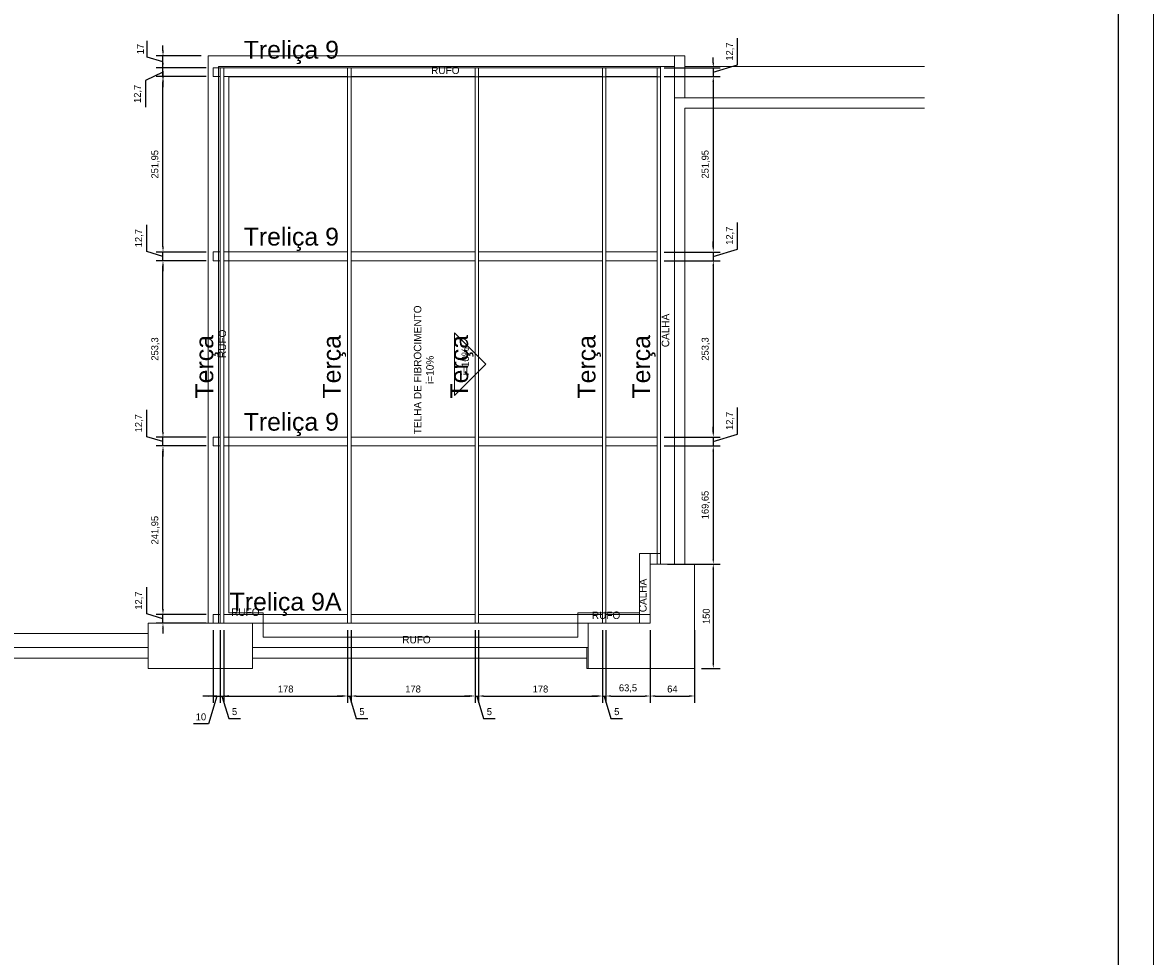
# Model space of a CAD drawing. Header units: millimetres. Extents: x -125 to 300, y 6 to 90.
# Tile 36 of 132: x -38 to -6, y 45 to 72. Entities that reach past the tile are written whole.
import ezdxf

# ---------------------------------------------------------------- set-up
doc = ezdxf.new("R2010")
doc.units = ezdxf.units.MM
for name, color, linetype, lineweight in [('ARQUITETURA', 252, 'Continuous', 18), ('Aux', 7, 'Continuous', 5), ('COTAS', 7, 'Continuous', 9), ('Nomenclatura', 90, 'Continuous', 9), ('PERFIS METÁLICOS', 2, 'Continuous', 0), ('TERÇAS', 10, 'Continuous', 0)]:
    doc.layers.add(name, color=color, linetype=linetype, lineweight=lineweight)
doc.layers.add('MARGINT', color=7, linetype='Continuous')
doc.styles.add('ARIAL', font='arial.ttf')
doc.styles.add('Century Gothic_2', font='GOTHIC.TTF', dxfattribs={"height": 0.107783})
doc.dimstyles.new('ISO-50', dxfattribs={"dimtxt": 0.2, "dimasz": 0.15, "dimexe": 0.2, "dimexo": 0.2, "dimgap": 0.1, "dimtad": 1, "dimlfac": 50, "dimtxsty": 'Standard', "dimcen": 0.15, "dimclrd": 256, "dimadec": 0, "dimazin": 0, "dimtfac": 1, "dimtmove": 0, "dimatfit": 3, "dimfxl": 0, "dimarcsym": 0})

# ---------------------------------------------------------------- blocks, each defined once
blk = doc.blocks.new('*D116')
at = {"layer": 'COTAS', "color": 0, "lineweight": -2, "transparency": 16777216}
for p, q in [((-32.763, 54.452), (-32.763, 52.36)), ((-32.563, 54.452), (-32.563, 52.36))]:
    blk.add_line(p, q, dxfattribs=at)
at = {"layer": 'COTAS', "lineweight": -2, "transparency": 16777216}
for p, q in [((-32.913, 52.56), (-33.063, 52.56)), ((-32.663, 52.56), (-32.9, 51.76)), ((-32.763, 52.56), (-32.563, 52.56)), ((-32.763, 52.56), (-32.563, 52.56)), ((-32.413, 52.56), (-32.263, 52.56)), ((-32.9, 51.76), (-33.333, 51.76))]:
    blk.add_line(p, q, dxfattribs=at)
at = {"layer": 'COTAS', "transparency": 16777216}
for points in [[(-32.913, 52.585), (-32.913, 52.535), (-32.763, 52.56)], [(-32.413, 52.585), (-32.413, 52.535), (-32.563, 52.56)]]:
    blk.add_solid(points, dxfattribs=at)
at = {"layer": 'Defpoints', "color": 0, "transparency": 16777216}
for p in [(-32.763, 54.652), (-32.563, 54.652), (-32.563, 52.56)]:
    blk.add_point(p, dxfattribs=at)
at = {"layer": 'COTAS', "color": 0, "transparency": 16777216, "insert": (-33.117, 51.96), "char_height": 0.2, "attachment_point": 5}
blk.add_mtext('10', dxfattribs=at)
blk = doc.blocks.new('*D117')
at = {"layer": 'COTAS', "color": 0, "lineweight": -2, "transparency": 16777216}
for p, q in [((-32.563, 54.452), (-32.563, 52.36)), ((-32.463, 54.452), (-32.463, 52.36))]:
    blk.add_line(p, q, dxfattribs=at)
at = {"layer": 'COTAS', "lineweight": -2, "transparency": 16777216}
for p, q in [((-32.713, 52.56), (-32.863, 52.56)), ((-32.563, 52.56), (-32.463, 52.56)), ((-32.563, 52.56), (-32.463, 52.56)), ((-32.513, 52.56), (-32.318, 51.91)), ((-32.313, 52.56), (-32.163, 52.56)), ((-32.318, 51.91), (-31.985, 51.91))]:
    blk.add_line(p, q, dxfattribs=at)
at = {"layer": 'COTAS', "transparency": 16777216}
for points in [[(-32.713, 52.585), (-32.713, 52.535), (-32.563, 52.56)], [(-32.313, 52.585), (-32.313, 52.535), (-32.463, 52.56)]]:
    blk.add_solid(points, dxfattribs=at)
at = {"layer": 'Defpoints', "color": 0, "transparency": 16777216}
for p in [(-32.563, 54.652), (-32.463, 54.652), (-32.463, 52.56)]:
    blk.add_point(p, dxfattribs=at)
at = {"layer": 'COTAS', "color": 0, "transparency": 16777216, "insert": (-32.151, 52.11), "char_height": 0.2, "attachment_point": 5}
blk.add_mtext('5', dxfattribs=at)
blk = doc.blocks.new('*D118')
at = {"layer": 'COTAS', "color": 0, "lineweight": -2, "transparency": 16777216}
for p, q in [((-32.463, 54.452), (-32.463, 52.36)), ((-28.903, 54.452), (-28.903, 52.36))]:
    blk.add_line(p, q, dxfattribs=at)
at = {"layer": 'COTAS', "lineweight": -2, "transparency": 16777216}
blk.add_line((-32.313, 52.56), (-29.053, 52.56), dxfattribs=at)
at = {"layer": 'COTAS', "transparency": 16777216}
for points in [[(-32.313, 52.585), (-32.313, 52.535), (-32.463, 52.56)], [(-29.053, 52.585), (-29.053, 52.535), (-28.903, 52.56)]]:
    blk.add_solid(points, dxfattribs=at)
at = {"layer": 'Defpoints', "color": 0, "transparency": 16777216}
for p in [(-32.463, 54.652), (-28.903, 54.652), (-28.903, 52.56)]:
    blk.add_point(p, dxfattribs=at)
at = {"layer": 'COTAS', "color": 0, "transparency": 16777216, "insert": (-30.683, 52.76), "char_height": 0.2, "attachment_point": 5}
blk.add_mtext('178', dxfattribs=at)
blk = doc.blocks.new('*D119')
at = {"layer": 'COTAS', "color": 0, "lineweight": -2, "transparency": 16777216}
for p, q in [((-28.903, 54.452), (-28.903, 52.36)), ((-28.803, 54.452), (-28.803, 52.36))]:
    blk.add_line(p, q, dxfattribs=at)
at = {"layer": 'COTAS', "lineweight": -2, "transparency": 16777216}
for p, q in [((-29.053, 52.56), (-29.203, 52.56)), ((-28.903, 52.56), (-28.803, 52.56)), ((-28.903, 52.56), (-28.803, 52.56)), ((-28.853, 52.56), (-28.658, 51.91)), ((-28.653, 52.56), (-28.503, 52.56)), ((-28.658, 51.91), (-28.325, 51.91))]:
    blk.add_line(p, q, dxfattribs=at)
at = {"layer": 'COTAS', "transparency": 16777216}
for points in [[(-29.053, 52.585), (-29.053, 52.535), (-28.903, 52.56)], [(-28.653, 52.585), (-28.653, 52.535), (-28.803, 52.56)]]:
    blk.add_solid(points, dxfattribs=at)
at = {"layer": 'Defpoints', "color": 0, "transparency": 16777216}
for p in [(-28.903, 54.652), (-28.803, 54.652), (-28.803, 52.56)]:
    blk.add_point(p, dxfattribs=at)
at = {"layer": 'COTAS', "color": 0, "transparency": 16777216, "insert": (-28.491, 52.11), "char_height": 0.2, "attachment_point": 5}
blk.add_mtext('5', dxfattribs=at)
blk = doc.blocks.new('*D120')
at = {"layer": 'COTAS', "color": 0, "lineweight": -2, "transparency": 16777216}
for p, q in [((-28.803, 54.452), (-28.803, 52.36)), ((-25.243, 54.452), (-25.243, 52.36))]:
    blk.add_line(p, q, dxfattribs=at)
at = {"layer": 'COTAS', "lineweight": -2, "transparency": 16777216}
blk.add_line((-28.653, 52.56), (-25.393, 52.56), dxfattribs=at)
at = {"layer": 'COTAS', "transparency": 16777216}
for points in [[(-28.653, 52.585), (-28.653, 52.535), (-28.803, 52.56)], [(-25.393, 52.585), (-25.393, 52.535), (-25.243, 52.56)]]:
    blk.add_solid(points, dxfattribs=at)
at = {"layer": 'Defpoints', "color": 0, "transparency": 16777216}
for p in [(-28.803, 54.652), (-25.243, 54.652), (-25.243, 52.56)]:
    blk.add_point(p, dxfattribs=at)
at = {"layer": 'COTAS', "color": 0, "transparency": 16777216, "insert": (-27.023, 52.76), "char_height": 0.2, "attachment_point": 5}
blk.add_mtext('178', dxfattribs=at)
blk = doc.blocks.new('*D121')
at = {"layer": 'COTAS', "color": 0, "lineweight": -2, "transparency": 16777216}
for p, q in [((-25.243, 54.452), (-25.243, 52.36)), ((-25.143, 54.452), (-25.143, 52.36))]:
    blk.add_line(p, q, dxfattribs=at)
at = {"layer": 'COTAS', "lineweight": -2, "transparency": 16777216}
for p, q in [((-25.393, 52.56), (-25.543, 52.56)), ((-25.243, 52.56), (-25.143, 52.56)), ((-25.243, 52.56), (-25.143, 52.56)), ((-25.193, 52.56), (-24.998, 51.91)), ((-24.993, 52.56), (-24.843, 52.56)), ((-24.998, 51.91), (-24.665, 51.91))]:
    blk.add_line(p, q, dxfattribs=at)
at = {"layer": 'COTAS', "transparency": 16777216}
for points in [[(-25.393, 52.585), (-25.393, 52.535), (-25.243, 52.56)], [(-24.993, 52.585), (-24.993, 52.535), (-25.143, 52.56)]]:
    blk.add_solid(points, dxfattribs=at)
at = {"layer": 'Defpoints', "color": 0, "transparency": 16777216}
for p in [(-25.243, 54.652), (-25.143, 54.652), (-25.143, 52.56)]:
    blk.add_point(p, dxfattribs=at)
at = {"layer": 'COTAS', "color": 0, "transparency": 16777216, "insert": (-24.831, 52.11), "char_height": 0.2, "attachment_point": 5}
blk.add_mtext('5', dxfattribs=at)
blk = doc.blocks.new('*D122')
at = {"layer": 'COTAS', "color": 0, "lineweight": -2, "transparency": 16777216}
for p, q in [((-25.143, 54.452), (-25.143, 52.36)), ((-21.583, 54.452), (-21.583, 52.36))]:
    blk.add_line(p, q, dxfattribs=at)
at = {"layer": 'COTAS', "lineweight": -2, "transparency": 16777216}
blk.add_line((-24.993, 52.56), (-21.733, 52.56), dxfattribs=at)
at = {"layer": 'COTAS', "transparency": 16777216}
for points in [[(-24.993, 52.585), (-24.993, 52.535), (-25.143, 52.56)], [(-21.733, 52.585), (-21.733, 52.535), (-21.583, 52.56)]]:
    blk.add_solid(points, dxfattribs=at)
at = {"layer": 'Defpoints', "color": 0, "transparency": 16777216}
for p in [(-25.143, 54.652), (-21.583, 54.652), (-21.583, 52.56)]:
    blk.add_point(p, dxfattribs=at)
at = {"layer": 'COTAS', "color": 0, "transparency": 16777216, "insert": (-23.363, 52.76), "char_height": 0.2, "attachment_point": 5}
blk.add_mtext('178', dxfattribs=at)
blk = doc.blocks.new('*D123')
at = {"layer": 'COTAS', "color": 0, "lineweight": -2, "transparency": 16777216}
for p, q in [((-21.583, 54.452), (-21.583, 52.36)), ((-21.483, 54.452), (-21.483, 52.36))]:
    blk.add_line(p, q, dxfattribs=at)
at = {"layer": 'COTAS', "lineweight": -2, "transparency": 16777216}
for p, q in [((-21.733, 52.56), (-21.883, 52.56)), ((-21.583, 52.56), (-21.483, 52.56)), ((-21.583, 52.56), (-21.483, 52.56)), ((-21.533, 52.56), (-21.338, 51.91)), ((-21.333, 52.56), (-21.183, 52.56)), ((-21.338, 51.91), (-21.005, 51.91))]:
    blk.add_line(p, q, dxfattribs=at)
at = {"layer": 'COTAS', "transparency": 16777216}
for points in [[(-21.733, 52.585), (-21.733, 52.535), (-21.583, 52.56)], [(-21.333, 52.585), (-21.333, 52.535), (-21.483, 52.56)]]:
    blk.add_solid(points, dxfattribs=at)
at = {"layer": 'Defpoints', "color": 0, "transparency": 16777216}
for p in [(-21.583, 54.652), (-21.483, 54.652), (-21.483, 52.56)]:
    blk.add_point(p, dxfattribs=at)
at = {"layer": 'COTAS', "color": 0, "transparency": 16777216, "insert": (-21.171, 52.11), "char_height": 0.2, "attachment_point": 5}
blk.add_mtext('5', dxfattribs=at)
blk = doc.blocks.new('*D124')
at = {"layer": 'COTAS', "color": 0, "lineweight": -2, "transparency": 16777216}
for p, q in [((-21.483, 54.452), (-21.483, 52.36)), ((-20.213, 54.452), (-20.213, 52.36))]:
    blk.add_line(p, q, dxfattribs=at)
at = {"layer": 'COTAS', "lineweight": -2, "transparency": 16777216}
blk.add_line((-21.333, 52.56), (-20.363, 52.56), dxfattribs=at)
at = {"layer": 'COTAS', "transparency": 16777216}
for points in [[(-21.333, 52.585), (-21.333, 52.535), (-21.483, 52.56)], [(-20.363, 52.585), (-20.363, 52.535), (-20.213, 52.56)]]:
    blk.add_solid(points, dxfattribs=at)
at = {"layer": 'Defpoints', "color": 0, "transparency": 16777216}
for p in [(-21.483, 54.652), (-20.213, 54.652), (-20.213, 52.56)]:
    blk.add_point(p, dxfattribs=at)
at = {"layer": 'COTAS', "color": 0, "transparency": 16777216, "insert": (-20.848, 52.776), "char_height": 0.2, "attachment_point": 5}
blk.add_mtext('63,5', dxfattribs=at)
blk = doc.blocks.new('*D125')
at = {"layer": 'COTAS', "color": 0, "lineweight": -2, "transparency": 16777216}
for p, q in [((-20.213, 54.452), (-20.213, 52.36)), ((-18.933, 54.452), (-18.933, 52.36))]:
    blk.add_line(p, q, dxfattribs=at)
at = {"layer": 'COTAS', "lineweight": -2, "transparency": 16777216}
blk.add_line((-20.063, 52.56), (-19.083, 52.56), dxfattribs=at)
at = {"layer": 'COTAS', "transparency": 16777216}
for points in [[(-20.063, 52.585), (-20.063, 52.535), (-20.213, 52.56)], [(-19.083, 52.585), (-19.083, 52.535), (-18.933, 52.56)]]:
    blk.add_solid(points, dxfattribs=at)
at = {"layer": 'Defpoints', "color": 0, "transparency": 16777216}
for p in [(-20.213, 54.652), (-18.933, 54.652), (-18.933, 52.56)]:
    blk.add_point(p, dxfattribs=at)
at = {"layer": 'COTAS', "color": 0, "transparency": 16777216, "insert": (-19.573, 52.76), "char_height": 0.2, "attachment_point": 5}
blk.add_mtext('64', dxfattribs=at)
blk = doc.blocks.new('*D126')
at = {"layer": 'COTAS', "lineweight": -2, "transparency": 16777216}
for p, q in [((-34.675, 54.919), (-34.675, 55.686)), ((-34.208, 54.779), (-34.675, 54.919)), ((-34.208, 55.056), (-34.208, 55.206)), ((-34.208, 54.652), (-34.208, 54.906)), ((-34.208, 54.652), (-34.208, 54.906)), ((-34.208, 54.502), (-34.208, 54.352))]:
    blk.add_line(p, q, dxfattribs=at)
at = {"layer": 'COTAS', "color": 0, "lineweight": -2, "transparency": 16777216}
for p, q in [((-32.963, 54.906), (-34.408, 54.906)), ((-32.963, 54.652), (-34.408, 54.652))]:
    blk.add_line(p, q, dxfattribs=at)
at = {"layer": 'COTAS', "transparency": 16777216}
for points in [[(-34.233, 55.056), (-34.183, 55.056), (-34.208, 54.906)], [(-34.233, 54.502), (-34.183, 54.502), (-34.208, 54.652)]]:
    blk.add_solid(points, dxfattribs=at)
at = {"layer": 'Defpoints', "color": 0, "transparency": 16777216}
for p in [(-34.208, 54.906), (-32.763, 54.906), (-32.763, 54.652)]:
    blk.add_point(p, dxfattribs=at)
at = {"layer": 'COTAS', "color": 0, "transparency": 16777216, "insert": (-34.891, 55.303), "char_height": 0.2, "attachment_point": 5, "rotation": 90}
blk.add_mtext('12,7', dxfattribs=at)
blk = doc.blocks.new('*D127')
at = {"layer": 'COTAS', "color": 0, "lineweight": -2, "transparency": 16777216}
for p, q in [((-32.963, 59.745), (-34.408, 59.745)), ((-32.963, 54.906), (-34.408, 54.906))]:
    blk.add_line(p, q, dxfattribs=at)
at = {"layer": 'COTAS', "lineweight": -2, "transparency": 16777216}
blk.add_line((-34.208, 55.056), (-34.208, 59.595), dxfattribs=at)
at = {"layer": 'COTAS', "transparency": 16777216}
for points in [[(-34.233, 59.595), (-34.183, 59.595), (-34.208, 59.745)], [(-34.233, 55.056), (-34.183, 55.056), (-34.208, 54.906)]]:
    blk.add_solid(points, dxfattribs=at)
at = {"layer": 'Defpoints', "color": 0, "transparency": 16777216}
for p in [(-34.208, 59.745), (-32.763, 59.745), (-32.763, 54.906)]:
    blk.add_point(p, dxfattribs=at)
at = {"layer": 'COTAS', "color": 0, "transparency": 16777216, "insert": (-34.425, 57.326), "char_height": 0.2, "attachment_point": 5, "rotation": 90}
blk.add_mtext('241,95', dxfattribs=at)
blk = doc.blocks.new('*D128')
at = {"layer": 'COTAS', "lineweight": -2, "transparency": 16777216}
for p, q in [((-34.675, 60.012), (-34.675, 60.779)), ((-34.208, 60.149), (-34.208, 60.299)), ((-34.208, 59.872), (-34.675, 60.012)), ((-34.208, 59.745), (-34.208, 59.999)), ((-34.208, 59.745), (-34.208, 59.999)), ((-34.208, 59.595), (-34.208, 59.445))]:
    blk.add_line(p, q, dxfattribs=at)
at = {"layer": 'COTAS', "color": 0, "lineweight": -2, "transparency": 16777216}
for p, q in [((-32.963, 59.999), (-34.408, 59.999)), ((-32.963, 59.745), (-34.408, 59.745))]:
    blk.add_line(p, q, dxfattribs=at)
at = {"layer": 'COTAS', "transparency": 16777216}
for points in [[(-34.233, 60.149), (-34.183, 60.149), (-34.208, 59.999)], [(-34.233, 59.595), (-34.183, 59.595), (-34.208, 59.745)]]:
    blk.add_solid(points, dxfattribs=at)
at = {"layer": 'Defpoints', "color": 0, "transparency": 16777216}
for p in [(-34.208, 59.999), (-32.763, 59.999), (-32.763, 59.745)]:
    blk.add_point(p, dxfattribs=at)
at = {"layer": 'COTAS', "color": 0, "transparency": 16777216, "insert": (-34.891, 60.396), "char_height": 0.2, "attachment_point": 5, "rotation": 90}
blk.add_mtext('12,7', dxfattribs=at)
blk = doc.blocks.new('*D129')
at = {"layer": 'COTAS', "color": 0, "lineweight": -2, "transparency": 16777216}
for p, q in [((-32.963, 65.065), (-34.408, 65.065)), ((-32.963, 59.999), (-34.408, 59.999))]:
    blk.add_line(p, q, dxfattribs=at)
at = {"layer": 'COTAS', "lineweight": -2, "transparency": 16777216}
blk.add_line((-34.208, 60.149), (-34.208, 64.915), dxfattribs=at)
at = {"layer": 'COTAS', "transparency": 16777216}
for points in [[(-34.233, 64.915), (-34.183, 64.915), (-34.208, 65.065)], [(-34.233, 60.149), (-34.183, 60.149), (-34.208, 59.999)]]:
    blk.add_solid(points, dxfattribs=at)
at = {"layer": 'Defpoints', "color": 0, "transparency": 16777216}
for p in [(-34.208, 65.065), (-32.763, 65.065), (-32.763, 59.999)]:
    blk.add_point(p, dxfattribs=at)
at = {"layer": 'COTAS', "color": 0, "transparency": 16777216, "insert": (-34.425, 62.532), "char_height": 0.2, "attachment_point": 5, "rotation": 90}
blk.add_mtext('253,3', dxfattribs=at)
blk = doc.blocks.new('*D130')
at = {"layer": 'COTAS', "lineweight": -2, "transparency": 16777216}
for p, q in [((-34.675, 65.332), (-34.675, 66.099)), ((-34.208, 65.192), (-34.675, 65.332)), ((-34.208, 65.469), (-34.208, 65.619)), ((-34.208, 65.065), (-34.208, 65.319)), ((-34.208, 65.065), (-34.208, 65.319)), ((-34.208, 64.915), (-34.208, 64.765))]:
    blk.add_line(p, q, dxfattribs=at)
at = {"layer": 'COTAS', "color": 0, "lineweight": -2, "transparency": 16777216}
for p, q in [((-32.963, 65.319), (-34.408, 65.319)), ((-32.963, 65.065), (-34.408, 65.065))]:
    blk.add_line(p, q, dxfattribs=at)
at = {"layer": 'COTAS', "transparency": 16777216}
for points in [[(-34.233, 65.469), (-34.183, 65.469), (-34.208, 65.319)], [(-34.233, 64.915), (-34.183, 64.915), (-34.208, 65.065)]]:
    blk.add_solid(points, dxfattribs=at)
at = {"layer": 'Defpoints', "color": 0, "transparency": 16777216}
for p in [(-34.208, 65.319), (-32.763, 65.319), (-32.763, 65.065)]:
    blk.add_point(p, dxfattribs=at)
at = {"layer": 'COTAS', "color": 0, "transparency": 16777216, "insert": (-34.891, 65.716), "char_height": 0.2, "attachment_point": 5, "rotation": 90}
blk.add_mtext('12,7', dxfattribs=at)
blk = doc.blocks.new('*D131')
at = {"layer": 'COTAS', "color": 0, "lineweight": -2, "transparency": 16777216}
for p, q in [((-32.963, 70.358), (-34.408, 70.358)), ((-32.963, 65.319), (-34.408, 65.319))]:
    blk.add_line(p, q, dxfattribs=at)
at = {"layer": 'COTAS', "lineweight": -2, "transparency": 16777216}
blk.add_line((-34.208, 65.469), (-34.208, 70.208), dxfattribs=at)
at = {"layer": 'COTAS', "transparency": 16777216}
for points in [[(-34.233, 70.208), (-34.183, 70.208), (-34.208, 70.358)], [(-34.233, 65.469), (-34.183, 65.469), (-34.208, 65.319)]]:
    blk.add_solid(points, dxfattribs=at)
at = {"layer": 'Defpoints', "color": 0, "transparency": 16777216}
for p in [(-34.208, 70.358), (-32.763, 70.358), (-32.763, 65.319)]:
    blk.add_point(p, dxfattribs=at)
at = {"layer": 'COTAS', "color": 0, "transparency": 16777216, "insert": (-34.425, 67.839), "char_height": 0.2, "attachment_point": 5, "rotation": 90}
blk.add_mtext('251,95', dxfattribs=at)
blk = doc.blocks.new('*D132')
at = {"layer": 'COTAS', "lineweight": -2, "transparency": 16777216}
for p, q in [((-34.208, 70.762), (-34.208, 70.912)), ((-34.208, 70.358), (-34.208, 70.612)), ((-34.208, 70.358), (-34.208, 70.612)), ((-34.208, 70.485), (-34.708, 70.247)), ((-34.708, 70.247), (-34.708, 69.48)), ((-34.208, 70.208), (-34.208, 70.058))]:
    blk.add_line(p, q, dxfattribs=at)
at = {"layer": 'COTAS', "color": 0, "lineweight": -2, "transparency": 16777216}
for p, q in [((-32.963, 70.612), (-34.408, 70.612)), ((-32.963, 70.358), (-34.408, 70.358))]:
    blk.add_line(p, q, dxfattribs=at)
at = {"layer": 'COTAS', "transparency": 16777216}
for points in [[(-34.233, 70.762), (-34.183, 70.762), (-34.208, 70.612)], [(-34.233, 70.208), (-34.183, 70.208), (-34.208, 70.358)]]:
    blk.add_solid(points, dxfattribs=at)
at = {"layer": 'Defpoints', "color": 0, "transparency": 16777216}
for p in [(-34.208, 70.612), (-32.763, 70.612), (-32.763, 70.358)]:
    blk.add_point(p, dxfattribs=at)
at = {"layer": 'COTAS', "color": 0, "transparency": 16777216, "insert": (-34.925, 69.863), "char_height": 0.2, "attachment_point": 5, "rotation": 90}
blk.add_mtext('12,7', dxfattribs=at)
blk = doc.blocks.new('*D133')
at = {"layer": 'COTAS', "lineweight": -2, "transparency": 16777216}
for p, q in [((-34.658, 70.917), (-34.658, 71.384)), ((-34.208, 71.102), (-34.208, 71.252)), ((-34.208, 70.782), (-34.658, 70.917)), ((-34.208, 70.612), (-34.208, 70.952)), ((-34.208, 70.612), (-34.208, 70.952)), ((-34.208, 70.462), (-34.208, 70.312))]:
    blk.add_line(p, q, dxfattribs=at)
at = {"layer": 'COTAS', "color": 0, "lineweight": -2, "transparency": 16777216}
for p, q in [((-33.113, 70.952), (-34.408, 70.952)), ((-32.963, 70.612), (-34.408, 70.612))]:
    blk.add_line(p, q, dxfattribs=at)
at = {"layer": 'COTAS', "transparency": 16777216}
for points in [[(-34.233, 71.102), (-34.183, 71.102), (-34.208, 70.952)], [(-34.233, 70.462), (-34.183, 70.462), (-34.208, 70.612)]]:
    blk.add_solid(points, dxfattribs=at)
at = {"layer": 'Defpoints', "color": 0, "transparency": 16777216}
for p in [(-34.208, 70.952), (-32.913, 70.952), (-32.763, 70.612)]:
    blk.add_point(p, dxfattribs=at)
at = {"layer": 'COTAS', "color": 0, "transparency": 16777216, "insert": (-34.858, 71.151), "char_height": 0.2, "attachment_point": 5, "rotation": 90}
blk.add_mtext('17', dxfattribs=at)
blk = doc.blocks.new('*D134')
at = {"layer": 'COTAS', "lineweight": -2, "transparency": 16777216}
for p, q in [((-17.698, 70.695), (-17.698, 71.462)), ((-18.398, 70.762), (-18.398, 70.912)), ((-18.398, 70.485), (-17.698, 70.695)), ((-18.398, 70.612), (-18.398, 70.358)), ((-18.398, 70.612), (-18.398, 70.358)), ((-18.398, 70.208), (-18.398, 70.058))]:
    blk.add_line(p, q, dxfattribs=at)
at = {"layer": 'COTAS', "color": 0, "lineweight": -2, "transparency": 16777216}
for p, q in [((-19.813, 70.612), (-18.198, 70.612)), ((-19.813, 70.358), (-18.198, 70.358))]:
    blk.add_line(p, q, dxfattribs=at)
at = {"layer": 'COTAS', "transparency": 16777216}
for points in [[(-18.423, 70.762), (-18.373, 70.762), (-18.398, 70.612)], [(-18.423, 70.208), (-18.373, 70.208), (-18.398, 70.358)]]:
    blk.add_solid(points, dxfattribs=at)
at = {"layer": 'Defpoints', "color": 0, "transparency": 16777216}
for p in [(-20.013, 70.612), (-20.013, 70.358), (-18.398, 70.358)]:
    blk.add_point(p, dxfattribs=at)
at = {"layer": 'COTAS', "color": 0, "transparency": 16777216, "insert": (-17.914, 71.079), "char_height": 0.2, "attachment_point": 5, "rotation": 90}
blk.add_mtext('12,7', dxfattribs=at)
blk = doc.blocks.new('*D135')
at = {"layer": 'COTAS', "color": 0, "lineweight": -2, "transparency": 16777216}
for p, q in [((-19.813, 70.358), (-18.198, 70.358)), ((-19.813, 65.319), (-18.198, 65.319))]:
    blk.add_line(p, q, dxfattribs=at)
at = {"layer": 'COTAS', "lineweight": -2, "transparency": 16777216}
blk.add_line((-18.398, 70.208), (-18.398, 65.469), dxfattribs=at)
at = {"layer": 'COTAS', "transparency": 16777216}
for points in [[(-18.423, 70.208), (-18.373, 70.208), (-18.398, 70.358)], [(-18.423, 65.469), (-18.373, 65.469), (-18.398, 65.319)]]:
    blk.add_solid(points, dxfattribs=at)
at = {"layer": 'Defpoints', "color": 0, "transparency": 16777216}
for p in [(-20.013, 70.358), (-20.013, 65.319), (-18.398, 65.319)]:
    blk.add_point(p, dxfattribs=at)
at = {"layer": 'COTAS', "color": 0, "transparency": 16777216, "insert": (-18.614, 67.839), "char_height": 0.2, "attachment_point": 5, "rotation": 90}
blk.add_mtext('251,95', dxfattribs=at)
blk = doc.blocks.new('*D136')
at = {"layer": 'COTAS', "lineweight": -2, "transparency": 16777216}
for p, q in [((-17.698, 65.402), (-17.698, 66.169)), ((-18.398, 65.469), (-18.398, 65.619)), ((-18.398, 65.192), (-17.698, 65.402)), ((-18.398, 65.319), (-18.398, 65.065)), ((-18.398, 65.319), (-18.398, 65.065)), ((-18.398, 64.915), (-18.398, 64.765))]:
    blk.add_line(p, q, dxfattribs=at)
at = {"layer": 'COTAS', "color": 0, "lineweight": -2, "transparency": 16777216}
for p, q in [((-19.813, 65.319), (-18.198, 65.319)), ((-19.813, 65.065), (-18.198, 65.065))]:
    blk.add_line(p, q, dxfattribs=at)
at = {"layer": 'COTAS', "transparency": 16777216}
for points in [[(-18.423, 65.469), (-18.373, 65.469), (-18.398, 65.319)], [(-18.423, 64.915), (-18.373, 64.915), (-18.398, 65.065)]]:
    blk.add_solid(points, dxfattribs=at)
at = {"layer": 'Defpoints', "color": 0, "transparency": 16777216}
for p in [(-20.013, 65.319), (-20.013, 65.065), (-18.398, 65.065)]:
    blk.add_point(p, dxfattribs=at)
at = {"layer": 'COTAS', "color": 0, "transparency": 16777216, "insert": (-17.914, 65.786), "char_height": 0.2, "attachment_point": 5, "rotation": 90}
blk.add_mtext('12,7', dxfattribs=at)
blk = doc.blocks.new('*D137')
at = {"layer": 'COTAS', "color": 0, "lineweight": -2, "transparency": 16777216}
for p, q in [((-19.813, 65.065), (-18.198, 65.065)), ((-19.813, 59.999), (-18.198, 59.999))]:
    blk.add_line(p, q, dxfattribs=at)
at = {"layer": 'COTAS', "lineweight": -2, "transparency": 16777216}
blk.add_line((-18.398, 64.915), (-18.398, 60.149), dxfattribs=at)
at = {"layer": 'COTAS', "transparency": 16777216}
for points in [[(-18.423, 64.915), (-18.373, 64.915), (-18.398, 65.065)], [(-18.423, 60.149), (-18.373, 60.149), (-18.398, 59.999)]]:
    blk.add_solid(points, dxfattribs=at)
at = {"layer": 'Defpoints', "color": 0, "transparency": 16777216}
for p in [(-20.013, 65.065), (-20.013, 59.999), (-18.398, 59.999)]:
    blk.add_point(p, dxfattribs=at)
at = {"layer": 'COTAS', "color": 0, "transparency": 16777216, "insert": (-18.614, 62.532), "char_height": 0.2, "attachment_point": 5, "rotation": 90}
blk.add_mtext('253,3', dxfattribs=at)
blk = doc.blocks.new('*D138')
at = {"layer": 'COTAS', "lineweight": -2, "transparency": 16777216}
for p, q in [((-17.698, 60.082), (-17.698, 60.849)), ((-18.398, 60.149), (-18.398, 60.299)), ((-18.398, 59.872), (-17.698, 60.082)), ((-18.398, 59.999), (-18.398, 59.745)), ((-18.398, 59.999), (-18.398, 59.745)), ((-18.398, 59.595), (-18.398, 59.445))]:
    blk.add_line(p, q, dxfattribs=at)
at = {"layer": 'COTAS', "color": 0, "lineweight": -2, "transparency": 16777216}
for p, q in [((-19.813, 59.999), (-18.198, 59.999)), ((-19.813, 59.745), (-18.198, 59.745))]:
    blk.add_line(p, q, dxfattribs=at)
at = {"layer": 'COTAS', "transparency": 16777216}
for points in [[(-18.423, 60.149), (-18.373, 60.149), (-18.398, 59.999)], [(-18.423, 59.595), (-18.373, 59.595), (-18.398, 59.745)]]:
    blk.add_solid(points, dxfattribs=at)
at = {"layer": 'Defpoints', "color": 0, "transparency": 16777216}
for p in [(-20.013, 59.999), (-20.013, 59.745), (-18.398, 59.745)]:
    blk.add_point(p, dxfattribs=at)
at = {"layer": 'COTAS', "color": 0, "transparency": 16777216, "insert": (-17.914, 60.466), "char_height": 0.2, "attachment_point": 5, "rotation": 90}
blk.add_mtext('12,7', dxfattribs=at)
blk = doc.blocks.new('*D139')
at = {"layer": 'COTAS', "color": 0, "lineweight": -2, "transparency": 16777216}
for p, q in [((-19.813, 59.745), (-18.198, 59.745)), ((-19.713, 56.352), (-18.198, 56.352))]:
    blk.add_line(p, q, dxfattribs=at)
at = {"layer": 'COTAS', "lineweight": -2, "transparency": 16777216}
blk.add_line((-18.398, 59.595), (-18.398, 56.502), dxfattribs=at)
at = {"layer": 'COTAS', "transparency": 16777216}
for points in [[(-18.423, 59.595), (-18.373, 59.595), (-18.398, 59.745)], [(-18.423, 56.502), (-18.373, 56.502), (-18.398, 56.352)]]:
    blk.add_solid(points, dxfattribs=at)
at = {"layer": 'Defpoints', "color": 0, "transparency": 16777216}
for p in [(-20.013, 59.745), (-19.913, 56.352), (-18.398, 56.352)]:
    blk.add_point(p, dxfattribs=at)
at = {"layer": 'COTAS', "color": 0, "transparency": 16777216, "insert": (-18.614, 58.049), "char_height": 0.2, "attachment_point": 5, "rotation": 90}
blk.add_mtext('169,65', dxfattribs=at)
blk = doc.blocks.new('*D140')
at = {"layer": 'COTAS', "color": 0, "lineweight": -2, "transparency": 16777216}
for p, q in [((-19.713, 56.352), (-18.198, 56.352)), ((-18.733, 53.352), (-18.198, 53.352))]:
    blk.add_line(p, q, dxfattribs=at)
at = {"layer": 'COTAS', "lineweight": -2, "transparency": 16777216}
blk.add_line((-18.398, 56.202), (-18.398, 53.502), dxfattribs=at)
at = {"layer": 'COTAS', "transparency": 16777216}
for points in [[(-18.423, 56.202), (-18.373, 56.202), (-18.398, 56.352)], [(-18.423, 53.502), (-18.373, 53.502), (-18.398, 53.352)]]:
    blk.add_solid(points, dxfattribs=at)
at = {"layer": 'Defpoints', "color": 0, "transparency": 16777216}
for p in [(-19.913, 56.352), (-18.933, 53.352), (-18.398, 53.352)]:
    blk.add_point(p, dxfattribs=at)
at = {"layer": 'COTAS', "color": 0, "transparency": 16777216, "insert": (-18.598, 54.852), "char_height": 0.2, "attachment_point": 5, "rotation": 90}
blk.add_mtext('150', dxfattribs=at)

msp = doc.modelspace()

# ---------------------------------------------------------------- linework, layer by layer
at = {"layer": 'ARQUITETURA'}
for p, q in [((-32.91294, 54.6522), (-32.91294, 70.9522)), ((-32.91294, 70.9522), (-19.21294, 70.9522)), ((-19.51294, 70.9522), (-19.51294, 56.3522)), ((-19.21294, 69.7522), (-19.21294, 70.9522)), ((-32.61294, 70.6522), (-32.61294, 54.6522)), ((-32.61294, 70.6522), (-19.91294, 70.6522)), ((-19.51294, 70.6522), (-19.91294, 70.6522)), ((-19.91294, 70.3522), (-19.91294, 70.6522)), ((-19.91294, 56.3522), (-19.91294, 70.6522)), ((-12.32934, 70.6522), (-19.21294, 70.6522)), ((-19.91294, 70.3522), (-32.31294, 70.3522)), ((-32.31294, 54.9522), (-32.31294, 70.3522)), ((-19.91294, 56.6522), (-19.91294, 70.3522)), ((-12.32934, 69.7522), (-19.51294, 69.7522)), ((-19.21294, 69.4522), (-12.32934, 69.4522)), ((-19.21294, 56.3522), (-19.21294, 69.4522)), ((-25.83045, 62.99571), (-25.83045, 61.19571)), ((-25.83045, 62.99571), (-24.93045, 62.09571)), ((-25.83045, 61.19571), (-24.93045, 62.09571)), ((-20.51294, 54.6522), (-20.51294, 56.6522)), ((-19.91294, 56.6522), (-20.51294, 56.6522)), ((-20.21294, 54.6522), (-20.21294, 56.6522)), ((-19.91294, 56.6522), (-19.91294, 56.3522)), ((-20.21294, 56.3522), (-19.91294, 56.3522)), ((-18.93294, 56.3522), (-20.21294, 56.3522)), ((-18.93294, 53.3522), (-18.93294, 56.3522)), ((-32.31294, 54.9522), (-31.33294, 54.9522)), ((-31.33294, 54.9522), (-31.33294, 54.2522)), ((-22.29363, 54.2522), (-22.29363, 54.9522)), ((-22.29363, 54.9522), (-20.51294, 54.9522)), ((-34.63294, 54.6522), (-31.63294, 54.6522)), ((-34.63294, 53.3522), (-34.63294, 54.6522)), ((-31.63294, 53.9522), (-31.63294, 54.6522)), ((-31.63294, 54.6522), (-31.63294, 53.3522)), ((-21.99363, 53.9522), (-21.99363, 54.6522)), ((-21.99363, 54.6522), (-20.21294, 54.6522)), ((-20.21294, 54.6522), (-21.99363, 54.6522)), ((-21.99363, 54.6522), (-21.99363, 53.3522)), ((-34.63294, 54.3522), (-57.53294, 54.3522)), ((-34.63294, 53.9522), (-63.53294, 53.9522)), ((-31.63294, 53.9522), (-21.99363, 53.9522)), ((-31.33294, 54.2522), (-22.29363, 54.2522)), ((-22.03363, 53.3522), (-22.03363, 53.9522)), ((-40.73294, 53.6522), (-34.63294, 53.6522)), ((-31.63294, 53.6522), (-22.03363, 53.6522)), ((-31.63294, 53.3522), (-34.63294, 53.3522)), ((-22.03363, 53.3522), (-21.99363, 53.3522)), ((-21.99363, 53.3522), (-18.93294, 53.3522))]:
    msp.add_line(p, q, dxfattribs=at)
at = {"layer": 'Aux'}
msp.add_lwpolyline([(-124.65389, 5.85156), (-5.7539, 5.85156), (-5.7539, 89.95156), (-124.65389, 89.95156)], close=True, dxfattribs=at)
at = {"layer": 'MARGINT'}
msp.add_lwpolyline([(-121.6539, 6.85151), (-6.75509, 6.85156), (-6.75509, 88.95156), (-121.6539, 88.95151)], close=True, dxfattribs=at)
at = {"layer": 'PERFIS METÁLICOS'}
for p, q in [((-32.76294, 70.6122), (-19.91294, 70.6122)), ((-32.76294, 70.3582), (-32.76294, 70.6122)), ((-32.56294, 70.3582), (-32.76294, 70.3582)), ((-28.90294, 70.3582), (-32.46294, 70.3582)), ((-25.24294, 70.3582), (-28.80294, 70.3582)), ((-21.58294, 70.3582), (-25.14294, 70.3582)), ((-20.01294, 70.3582), (-21.48294, 70.3582)), ((-32.76294, 65.0652), (-32.76294, 65.3192)), ((-32.56294, 65.3192), (-32.76294, 65.3192)), ((-28.90294, 65.3192), (-32.46294, 65.3192)), ((-25.24294, 65.3192), (-28.80294, 65.3192)), ((-21.58294, 65.3192), (-25.14294, 65.3192)), ((-20.01294, 65.3192), (-21.48294, 65.3192)), ((-32.56294, 65.0652), (-32.76294, 65.0652)), ((-28.90294, 65.0652), (-32.46294, 65.0652)), ((-25.24294, 65.0652), (-28.80294, 65.0652)), ((-21.58294, 65.0652), (-25.14294, 65.0652)), ((-20.01294, 65.0652), (-21.48294, 65.0652)), ((-32.76294, 59.7452), (-32.76294, 59.9992)), ((-32.56294, 59.9992), (-32.76294, 59.9992)), ((-28.90294, 59.9992), (-32.46294, 59.9992)), ((-25.24294, 59.9992), (-28.80294, 59.9992)), ((-21.58294, 59.9992), (-25.14294, 59.9992)), ((-20.01294, 59.9992), (-21.48294, 59.9992)), ((-32.56294, 59.7452), (-32.76294, 59.7452)), ((-28.90294, 59.7452), (-32.46294, 59.7452)), ((-25.24294, 59.7452), (-28.80294, 59.7452)), ((-21.58294, 59.7452), (-25.14294, 59.7452)), ((-20.01294, 59.7452), (-21.48294, 59.7452)), ((-32.76294, 54.6522), (-32.76294, 54.9062)), ((-32.56294, 54.9062), (-32.76294, 54.9062)), ((-28.90294, 54.9062), (-32.46294, 54.9062)), ((-25.24294, 54.9062), (-28.80294, 54.9062)), ((-21.58294, 54.9062), (-25.14294, 54.9062)), ((-20.21294, 54.9062), (-21.48294, 54.9062)), ((-20.21294, 54.6522), (-20.21294, 54.9062)), ((-20.21294, 54.6522), (-32.76294, 54.6522)), ((-31.63294, 54.6522), (-32.61294, 54.6522))]:
    msp.add_line(p, q, dxfattribs=at)
at = {"layer": 'TERÇAS'}
for p, q in [((-32.56294, 54.6522), (-32.56294, 70.6122)), ((-32.46294, 70.6122), (-32.56294, 70.6122)), ((-32.46294, 54.6522), (-32.46294, 70.6122)), ((-28.90294, 54.6522), (-28.90294, 70.6122)), ((-28.80294, 70.6122), (-28.90294, 70.6122)), ((-28.80294, 54.6522), (-28.80294, 70.6122)), ((-25.24294, 54.6522), (-25.24294, 70.6122)), ((-25.14294, 70.6122), (-25.24294, 70.6122)), ((-25.14294, 54.6522), (-25.14294, 70.6122)), ((-21.58294, 54.6522), (-21.58294, 70.6122)), ((-21.48294, 70.6122), (-21.58294, 70.6122)), ((-21.48294, 54.6522), (-21.48294, 70.6122)), ((-20.01294, 56.3522), (-20.01294, 70.6122)), ((-19.91294, 70.6122), (-20.01294, 70.6122)), ((-19.91294, 56.3522), (-19.91294, 70.6122)), ((-19.91294, 56.3522), (-20.01294, 56.3522)), ((-32.46294, 54.6522), (-32.56294, 54.6522)), ((-28.80294, 54.6522), (-28.90294, 54.6522)), ((-25.14294, 54.6522), (-25.24294, 54.6522)), ((-21.48294, 54.6522), (-21.58294, 54.6522))]:
    msp.add_line(p, q, dxfattribs=at)

# ---------------------------------------------------------------- texts
at = {"layer": 'ARQUITETURA', "char_height": 0.215567, "width": 0.9261, "attachment_point": 1, "line_spacing_factor": 0.984117, "style": 'Century Gothic_2'}
for insert in [(-26.50478, 70.64866), (-32.2507, 55.07712), (-21.88546, 54.98866), (-27.33308, 54.28866)]:
    msp.add_mtext('RUFO', dxfattribs=dict(at, insert=insert))
at = {"layer": 'ARQUITETURA', "rotation": 90, "line_spacing_factor": 0.984117, "style": 'Century Gothic_2'}
for s, insert, char_height, width, attachment_point in [('TELHA DE FIBROCIMENTO\\Pi=10%', (-27.00066, 61.93244), 0.2155668, 4.2498, 2), ('CALHA', (-19.88005, 62.5838), 0.215567, 1.2231, 1), ('RUFO', (-32.6112, 62.27207), 0.215567, 0.9261, 1), ('i=10%', (-25.6312, 61.77584), 0.215567, 0.9531, 1), ('CALHA', (-20.52913, 54.96821), 0.215567, 1.2231, 1)]:
    msp.add_mtext(s, dxfattribs=dict(at, insert=insert, char_height=char_height, width=width, attachment_point=attachment_point))
at = {"layer": 'Nomenclatura', "char_height": 0.5113278, "width": 22.1468295, "attachment_point": 1, "style": 'ARIAL'}
for s, insert in [('{\\f@Arial Unicode MS|b0|i0|c0|p34;Treliça 9}', (-31.89078, 71.38689)), ('{\\f@Arial Unicode MS|b0|i0|c0|p34;Treliça 9}', (-31.89078, 66.01603)), ('{\\f@Arial Unicode MS|b0|i0|c0|p34;Treliça 9}', (-31.89078, 60.69603)), ('{\\f@Arial Unicode MS|b0|i0|c0|p34;Treliça 9A}', (-32.2938, 55.52603))]:
    msp.add_mtext(s, dxfattribs=dict(at, insert=insert))
at = {"layer": 'Nomenclatura', "char_height": 0.5113278, "width": 22.1468295, "attachment_point": 1, "rotation": 90, "style": 'ARIAL'}
for insert in [(-33.27484, 61.1076), (-29.61484, 61.1076), (-25.95484, 61.1076), (-22.29484, 61.1076), (-20.72484, 61.1076)]:
    msp.add_mtext('{\\f@Arial Unicode MS|b0|i0|c0|p34;Terça}', dxfattribs=dict(at, insert=insert))

# ---------------------------------------------------------------- dimensions: what is measured, and where the dimension line sits
at = {"layer": 'COTAS'}
for base, p1, p2, picture, middle in [((-34.20799, 70.9522), (-32.76294, 70.6122), (-32.91294, 70.9522), '*D133', (-34.85799, 71.0172)), ((-18.39772, 70.3582), (-20.01294, 70.6122), (-20.01294, 70.3582), '*D134', (-17.91438, 70.7952)), ((-34.20799, 70.3582), (-32.76294, 65.3192), (-32.76294, 70.3582), '*D131', (-34.42466, 67.8387)), ((-18.39772, 65.3192), (-20.01294, 70.3582), (-20.01294, 65.3192), '*D135', (-18.61438, 67.8387)), ((-34.20799, 65.3192), (-32.76294, 65.0652), (-32.76294, 65.3192), '*D130', (-34.89132, 65.4322)), ((-18.39772, 65.0652), (-20.01294, 65.3192), (-20.01294, 65.0652), '*D136', (-17.91438, 65.5022)), ((-34.20799, 65.0652), (-32.76294, 59.9992), (-32.76294, 65.0652), '*D129', (-34.42466, 62.5322)), ((-18.39772, 59.9992), (-20.01294, 65.0652), (-20.01294, 59.9992), '*D137', (-18.61438, 62.5322)), ((-34.20799, 59.9992), (-32.76294, 59.7452), (-32.76294, 59.9992), '*D128', (-34.89132, 60.1122)), ((-18.39772, 59.7452), (-20.01294, 59.9992), (-20.01294, 59.7452), '*D138', (-17.91438, 60.1822)), ((-34.20799, 59.7452), (-32.76294, 54.9062), (-32.76294, 59.7452), '*D127', (-34.42466, 57.3257)), ((-18.39772, 56.3522), (-20.01294, 59.7452), (-19.91294, 56.3522), '*D139', (-18.61438, 58.0487)), ((-18.39772, 53.3522), (-19.91294, 56.3522), (-18.93294, 53.3522), '*D140', (-18.59772, 54.8522)), ((-34.20799, 54.9062), (-32.76294, 54.6522), (-32.76294, 54.9062), '*D126', (-34.89132, 55.0192))]:
    dim = msp.add_linear_dim(base=base, p1=p1, p2=p2, angle=90, dimstyle='ISO-50', override={"dimtmove": 1}, dxfattribs=at)
    dim.commit()
    dim.dimension.update_dxf_attribs({"geometry": picture, "text_midpoint": middle})
dim = msp.add_linear_dim(base=(-34.20799, 70.6122), p1=(-32.76294, 70.3582), p2=(-32.76294, 70.6122), angle=90, dimstyle='ISO-50', override={"dimtmove": 1}, dxfattribs=at)
dim.commit()
dim.dimension.update_dxf_attribs({"geometry": '*D132', "text_midpoint": (-34.70799, 70.14653), "dimtype": 160})
dim = msp.add_linear_dim(base=(-32.56294, 52.55972), p1=(-32.76294, 54.6522), p2=(-32.56294, 54.6522), dimstyle='ISO-50', override={"dimtmove": 1}, dxfattribs=at)
dim.commit()
dim.dimension.update_dxf_attribs({"geometry": '*D116', "text_midpoint": (-32.9999, 51.75972), "dimtype": 160})
for base, p1, p2, picture, middle in [((-32.46294, 52.55972), (-32.56294, 54.6522), (-32.46294, 54.6522), '*D117', (-32.21794, 52.10972)), ((-28.90294, 52.55972), (-32.46294, 54.6522), (-28.90294, 54.6522), '*D118', (-30.68294, 52.75972)), ((-28.80294, 52.55972), (-28.90294, 54.6522), (-28.80294, 54.6522), '*D119', (-28.55794, 52.10972)), ((-25.24294, 52.55972), (-28.80294, 54.6522), (-25.24294, 54.6522), '*D120', (-27.02294, 52.75972)), ((-25.14294, 52.55972), (-25.24294, 54.6522), (-25.14294, 54.6522), '*D121', (-24.89794, 52.10972)), ((-21.58294, 52.55972), (-25.14294, 54.6522), (-21.58294, 54.6522), '*D122', (-23.36294, 52.75972)), ((-21.48294, 52.55972), (-21.58294, 54.6522), (-21.48294, 54.6522), '*D123', (-21.23794, 52.10972)), ((-20.21294, 52.55972), (-21.48294, 54.6522), (-20.21294, 54.6522), '*D124', (-20.84794, 52.77638)), ((-18.93294, 52.55972), (-20.21294, 54.6522), (-18.93294, 54.6522), '*D125', (-19.57294, 52.75972))]:
    dim = msp.add_linear_dim(base=base, p1=p1, p2=p2, dimstyle='ISO-50', override={"dimtmove": 1}, dxfattribs=at)
    dim.commit()
    dim.dimension.update_dxf_attribs({"geometry": picture, "text_midpoint": middle})

doc.saveas('drawing.dxf')
